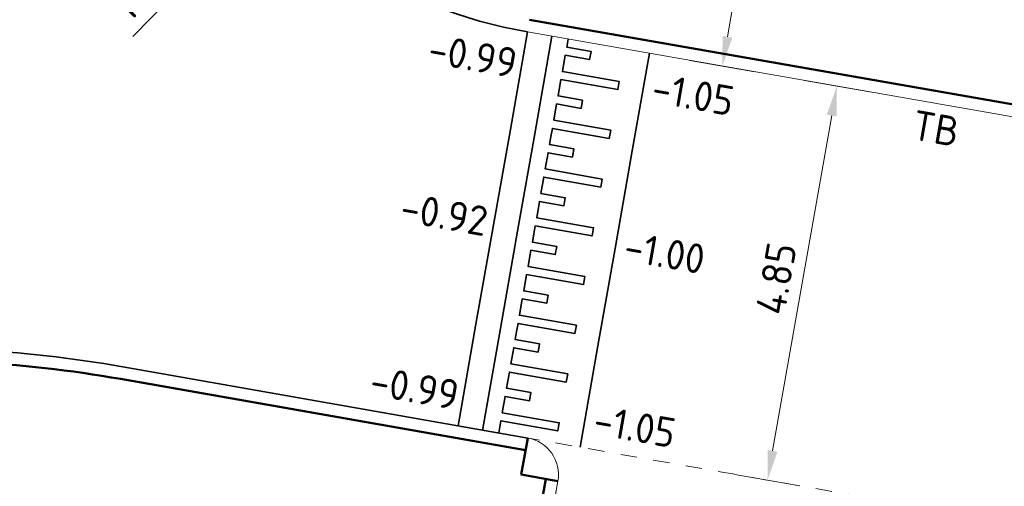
# Model space of a CAD drawing. Header units: metres. Extents: x 2514 to 227642, y 1683 to 852646.
# Tile 46 of 256: x 113578.28 to 113590.22, y 426407.44 to 426413.1. Entities that reach past the tile are written whole.
import ezdxf

# ---------------------------------------------------------------- set-up
doc = ezdxf.new("R2010")
doc.units = ezdxf.units.M
doc.linetypes.add('VW-1-1_STREEP', pattern=[2, 1, -1])
doc.layers.get('Defpoints').update_dxf_attribs({"color": 244, "lineweight": 35})
for name, color, linetype, lineweight in [('N-WE-VH-DREMPEL_BESTRAAT-G', 1, 'Continuous', 35), ('N-WE-VH-KANTOPSLUITING-T18', 1, 'Continuous', 18), ('N-WE-VH-KANTOPSLUITING_ACHTERKANTBAND-G', 1, 'Continuous', 50), ('N-WE-VH-KANTOPSLUITING_OPSLUITBAND_150X250-G', 1, 'Continuous', 35), ('N-WE-VH-KANTOPSLUITING_TROTTOIRBAND_130 150-G', 2, 'Continuous', 13), ('N-WE-VH-M', 7, 'Continuous', 18), ('N-WE-VH-NAP-T18', 1, 'Continuous', 18), ('N-WE-VW-MARKERING_LANGS_STREEP_11_010-G', 7, 'VW-1-1_STREEP', 13)]:
    doc.layers.add(name, color=color, linetype=linetype, lineweight=lineweight)
doc.styles.add('ISO', font='NLCS-ISO.ttf')
doc.styles.add('NLCS-ISO-M200-T18', font='NLCS-ISO.ttf', dxfattribs={"height": 0.36})
doc.dimstyles.new('NLCS-M200-T18-PIJL_L2_H1', dxfattribs={"dimscale": 0.2, "dimtxt": 2.5, "dimasz": 1.8, "dimexe": 2, "dimexo": 2, "dimgap": 0.7, "dimtad": 1, "dimzin": 0, "dimdsep": 46, "dimtxsty": 'NLCS-ISO-M200-T18', "dimcen": 0, "dimdle": 2, "dimclrd": 256, "dimclre": 256, "dimclrt": 1, "dimadec": 1, "dimazin": 0, "dimtfac": 1, "dimtdec": 3, "dimtofl": 0, "dimtmove": 0, "dimatfit": 3, "dimfxl": 2, "dimfxlon": 1, "dimtfillclr": 256, "dimtolj": 1, "dimtzin": 0, "dimlwd": -1, "dimlwe": -1, "dimarcsym": 0})

# ---------------------------------------------------------------- blocks, each defined once
blk = doc.blocks.new('*D344')
at = {"layer": 'Defpoints', "color": 0, "transparency": 16777216}
for p in [(113585.187, 426412.818), (113584.503, 426408.014), (113587.345, 426407.514)]:
    blk.add_point(p, dxfattribs=at)
at = {"layer": 'N-WE-VH-M', "transparency": 16777216}
for p, q in [((113587.792, 426412.36), (113588.58, 426412.221)), ((113588.123, 426411.936), (113587.407, 426407.868)), ((113586.951, 426407.583), (113587.739, 426407.445))]:
    blk.add_line(p, q, dxfattribs=at)
for points in [[(113588.064, 426411.946), (113588.183, 426411.925), (113588.186, 426412.29)], [(113587.348, 426407.879), (113587.466, 426407.858), (113587.345, 426407.514)]]:
    blk.add_solid(points, dxfattribs=at)
at = {"layer": 'N-WE-VH-M', "color": 1, "transparency": 16777216, "insert": (113587.45, 426409.958), "char_height": 0.36, "attachment_point": 5, "rotation": 80.0136, "style": 'NLCS-ISO-M200-T18'}
blk.add_mtext('\\A1;4.85', dxfattribs=at)
blk = doc.blocks.new('*D503')
at = {"layer": 'Defpoints', "color": 0, "ltscale": 0.2, "transparency": 16777216}
for p in [(113585.473, 426418.858), (113581.283, 426414.563)]:
    blk.add_point(p, dxfattribs=at)
at = {"layer": 'N-WE-VH-M', "ltscale": 0.2, "transparency": 16777216}
blk.add_line((113579.655, 426412.894), (113581.032, 426414.306), dxfattribs=at)
blk.add_solid([(113580.989, 426414.348), (113581.075, 426414.264), (113581.283, 426414.563)], dxfattribs=at)
at = {"layer": 'N-WE-VH-M', "color": 1, "ltscale": 0.2, "transparency": 16777216, "insert": (113579.988, 426413.695), "char_height": 0.36, "attachment_point": 5, "rotation": 45.7037, "style": 'NLCS-ISO-M200-T18'}
blk.add_mtext('\\A1;R=6.00', dxfattribs=at)
blk = doc.blocks.new('*D291')
at = {"layer": 'Defpoints', "color": 0, "transparency": 16777216}
for p in [(113584.41, 426415.643), (113583.953, 426413.035), (113586.798, 426412.534)]:
    blk.add_point(p, dxfattribs=at)
at = {"layer": 'N-WE-VH-M', "transparency": 16777216}
for p, q in [((113586.863, 426415.211), (113587.651, 426415.072)), ((113587.194, 426414.787), (113586.86, 426412.889)), ((113586.404, 426412.603), (113587.192, 426412.465))]:
    blk.add_line(p, q, dxfattribs=at)
for points in [[(113587.135, 426414.797), (113587.253, 426414.777), (113587.257, 426415.142)], [(113586.801, 426412.899), (113586.919, 426412.878), (113586.798, 426412.534)]]:
    blk.add_solid(points, dxfattribs=at)
at = {"layer": 'N-WE-VH-M', "color": 1, "transparency": 16777216, "insert": (113586.712, 426413.893), "char_height": 0.36, "attachment_point": 5, "rotation": 80.0136, "style": 'NLCS-ISO-M200-T18'}
blk.add_mtext('\\A1;2.65', dxfattribs=at)

msp = doc.modelspace()

# ---------------------------------------------------------------- linework, layer by layer
at = {"layer": 'N-WE-VH-DREMPEL_BESTRAAT-G'}
for points in [[(113584.437, 426412.948), (113584.229, 426411.766), (113584.02, 426410.584), (113583.812, 426409.403), (113583.596, 426408.172)], [(113584.732, 426412.896), (113584.524, 426411.714), (113584.316, 426410.532), (113584.108, 426409.351), (113583.891, 426408.117)], [(113584.089, 426408.088), (113584.114, 426408.233), (113584.803, 426408.111), (113584.821, 426408.21), (113584.131, 426408.331), (113584.166, 426408.528), (113584.462, 426408.476), (113584.479, 426408.575), (113584.183, 426408.627), (113584.218, 426408.824), (113584.907, 426408.702), (113584.925, 426408.801), (113584.235, 426408.922), (113584.27, 426409.119), (113584.566, 426409.067), (113584.583, 426409.165), (113584.287, 426409.217), (113584.305, 426409.316), (113584.322, 426409.414), (113585.012, 426409.293), (113585.029, 426409.392), (113584.339, 426409.513), (113584.374, 426409.71), (113584.67, 426409.658), (113584.687, 426409.756), (113584.392, 426409.808), (113584.426, 426410.005), (113585.116, 426409.884), (113585.133, 426409.982), (113584.444, 426410.104), (113584.478, 426410.301), (113584.774, 426410.249), (113584.791, 426410.347), (113584.496, 426410.399), (113584.513, 426410.498), (113584.53, 426410.596), (113585.22, 426410.475), (113585.237, 426410.573), (113584.548, 426410.695), (113584.582, 426410.892), (113584.878, 426410.84), (113584.895, 426410.938), (113584.6, 426410.99), (113584.634, 426411.187), (113585.324, 426411.066), (113585.341, 426411.164), (113584.652, 426411.286), (113584.686, 426411.483), (113584.982, 426411.431), (113584.999, 426411.529), (113584.704, 426411.581), (113584.721, 426411.68), (113584.738, 426411.778), (113585.428, 426411.657), (113585.445, 426411.755), (113584.756, 426411.877), (113584.79, 426412.074), (113585.086, 426412.021), (113585.103, 426412.12), (113584.808, 426412.172), (113584.842, 426412.369), (113585.532, 426412.248), (113585.549, 426412.346), (113584.86, 426412.467), (113584.894, 426412.664), (113585.19, 426412.612), (113585.207, 426412.711), (113584.912, 426412.763), (113584.929, 426412.861)], [(113585.914, 426412.688), (113585.706, 426411.506), (113585.498, 426410.324), (113585.29, 426409.143), (113585.073, 426407.915)]]:
    msp.add_lwpolyline(points, dxfattribs=at)
at = {"layer": 'N-WE-VH-KANTOPSLUITING_ACHTERKANTBAND-G', "ltscale": 0.2}
for p, q in [((113584.463, 426413.096), (113614.805, 426407.773)), ((113583.834, 426402.833), (113584.657, 426407.529))]:
    msp.add_line(p, q, dxfattribs=at)
at = {"layer": 'N-WE-VH-KANTOPSLUITING_ACHTERKANTBAND-G', "ltscale": 0.2, "flags": 128}
msp.add_lwpolyline([(113565.476, 426409.661), (113569.634, 426408.929, 0.062334), (113573.392, 426408.742), (113575.822, 426408.924, -0.062334), (113579.506, 426408.74), (113584.414, 426407.876)], format="xyb", dxfattribs=at)
msp.add_lwpolyline([(113584.805, 426407.503), (113584.362, 426407.581), (113584.44, 426408.024)], dxfattribs=at)
at = {"layer": 'N-WE-VH-KANTOPSLUITING_OPSLUITBAND_150X250-G', "ltscale": 0.2, "flags": 128}
msp.add_lwpolyline([(113565.502, 426409.809), (113569.66, 426409.077, 0.062334), (113573.381, 426408.891), (113575.811, 426409.073, -0.062334), (113579.532, 426408.888), (113584.44, 426408.024)], format="xyb", dxfattribs=at)
at = {"layer": 'N-WE-VH-KANTOPSLUITING_OPSLUITBAND_150X250-G', "ltscale": 0.2}
msp.add_arc((113585.473, 426418.858), 6, 170.0136, 260.05, dxfattribs=at)
at = {"layer": 'N-WE-VH-KANTOPSLUITING_TROTTOIRBAND_130 150-G', "ltscale": 0.2}
msp.add_line((113584.437, 426412.948), (113614.779, 426407.625), dxfattribs=at)
msp.add_lwpolyline([(113584.44, 426408.024), (113584.44, 426408.024, -0.413997), (113584.805, 426407.503), (113583.972, 426402.75)], format="xyb", dxfattribs=at)
at = {"layer": 'N-WE-VW-MARKERING_LANGS_STREEP_11_010-G', "ltscale": 0.2}
msp.add_line((113583.596, 426408.172), (113607.487, 426403.98), dxfattribs=at)

# ---------------------------------------------------------------- texts
at = {"layer": 'N-WE-VH-KANTOPSLUITING-T18', "style": 'NLCS-ISO-M200-T18'}
msp.add_text('TB', height=0.36, rotation=350.05, dxfattribs=at).set_placement((113589.077, 426411.649))
at = {"layer": 'N-WE-VH-NAP-T18', "style": 'ISO'}
for s, p in [('-0.99', (113583.213, 426412.572)), ('-1.05', (113585.923, 426412.097)), ('-0.92', (113582.876, 426410.651)), ('-1.00', (113585.586, 426410.176)), ('-0.99', (113582.507, 426408.548)), ('-1.05', (113585.217, 426408.072))]:
    msp.add_text(s, height=0.36, rotation=350.05, dxfattribs=at).set_placement(p)

# ---------------------------------------------------------------- dimensions: what is measured, and where the dimension line sits
at = {"layer": 'N-WE-VH-M', "ltscale": 0.2}
dim = msp.add_radius_dim(center=(113585.473, 426418.858), mpoint=(113581.283, 426414.563), dimstyle='NLCS-M200-T18-PIJL_L2_H1', override={"dimpost": 'R=<>'}, dxfattribs=at)
dim.commit()
dim.dimension.update_dxf_attribs({"geometry": '*D503', "text_midpoint": (113579.988, 426413.695)})
at = {"layer": 'N-WE-VH-M'}
for base, p1, p2, picture, middle in [((113586.798, 426412.534), (113584.41, 426415.643), (113583.953, 426413.035), '*D291', (113586.712, 426413.893)), ((113587.345, 426407.514), (113585.187, 426412.818), (113584.503, 426408.014), '*D344', (113587.45, 426409.958))]:
    dim = msp.add_linear_dim(base=base, p1=p1, p2=p2, angle=80.0136, dimstyle='NLCS-M200-T18-PIJL_L2_H1', override={"dimclrt": 1}, dxfattribs=at)
    dim.commit()
    dim.dimension.update_dxf_attribs({"geometry": picture, "text_midpoint": middle})

doc.saveas('drawing.dxf')
